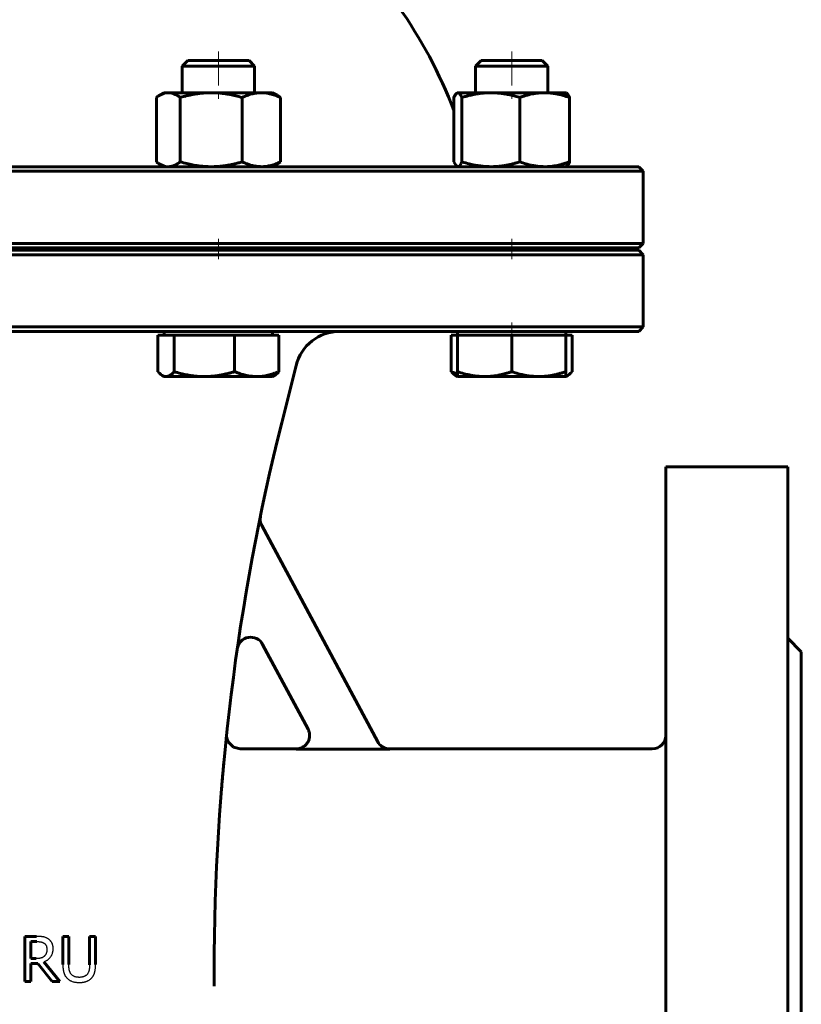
# Model space of a CAD drawing. Header units: millimetres. Extents: x -177 to 177, y -352 to 355.
# Tile 3 of 4: x 2 to 175, y -172 to 47. Entities that reach past the tile are written whole.
import ezdxf

# ---------------------------------------------------------------- set-up
doc = ezdxf.new("R2010")
doc.units = ezdxf.units.MM
for name, pattern in [('K5LT-1', [0]), ('K5LT_AXLED', [12, 7.5, -1.5, 1.5, -1.5]), ('K5LT_BASIC', [0])]:
    doc.linetypes.add(name, pattern=pattern)
doc.layers.add('Системный слой (1)', color=7, linetype='Continuous', true_color=0x6c6c6c)

# ---------------------------------------------------------------- blocks, each defined once
blk = doc.blocks.new('U0')
at = {"layer": 'Системный слой (1)', "color": 143, "linetype": 'K5LT_BASIC', "lineweight": 60, "true_color": 0x33acca}
for p, q in [((0, 14), (-139, 14)), ((139, 14), (0, 14))]:
    blk.add_line(p, q, dxfattribs=at)
blk = doc.blocks.new('U6')
at = {"layer": 'Системный слой (1)', "color": 143, "linetype": 'K5LT_BASIC', "lineweight": 60, "true_color": 0x33acca}
for p, q in [((63.13, -115), (50.73, -115)), ((142, -115), (83.86, -115))]:
    blk.add_line(p, q, dxfattribs=at)
blk = doc.blocks.new('U7')
at = {"layer": 'Системный слой (1)', "color": 143, "linetype": 'K5LT_BASIC', "lineweight": 60, "true_color": 0x33acca}
for p, q in [((0, -4.5), (-139, -4.5)), ((139, -4.5), (0, -4.5))]:
    blk.add_line(p, q, dxfattribs=at)
blk = doc.blocks.new('U10')
at = {"layer": 'Системный слой (1)', "color": 143, "linetype": 'K5LT_BASIC', "lineweight": 60, "true_color": 0x33acca}
for p, q in [((47.74, -111.84), (47.73, -111.9)), ((47.73, -111.9), (47.73, -112.01)), ((47.73, -112.01), (47.74, -112.22)), ((47.74, -111.76), (47.74, -111.76)), ((47.74, -111.76), (47.74, -111.76)), ((47.74, -111.76), (47.74, -111.76)), ((47.74, -111.76), (47.74, -111.76)), ((47.74, -111.76), (47.74, -111.76)), ((47.74, -111.76), (47.74, -111.76)), ((47.74, -111.76), (47.74, -111.77)), ((47.74, -111.77), (47.74, -111.77)), ((47.74, -111.77), (47.74, -111.78)), ((47.74, -111.78), (47.74, -111.78)), ((47.74, -111.78), (47.74, -111.78)), ((47.74, -111.78), (47.74, -111.78)), ((47.74, -111.78), (47.74, -111.78)), ((47.74, -111.78), (47.74, -111.78)), ((47.74, -111.78), (47.74, -111.78)), ((47.74, -111.78), (47.74, -111.79)), ((47.74, -111.79), (47.74, -111.79)), ((47.74, -111.79), (47.74, -111.79)), ((47.74, -111.79), (47.74, -111.79)), ((47.74, -111.79), (47.74, -111.79)), ((47.74, -111.79), (47.74, -111.79)), ((47.74, -111.79), (47.74, -111.79)), ((47.74, -111.79), (47.74, -111.8)), ((47.74, -111.8), (47.74, -111.8)), ((47.74, -111.8), (47.74, -111.8)), ((47.74, -111.8), (47.74, -111.81)), ((47.74, -111.81), (47.74, -111.82)), ((47.74, -111.82), (47.74, -111.84)), ((47.74, -112.22), (47.81, -112.65)), ((47.81, -112.65), (48.11, -113.45)), ((48.11, -113.45), (49.26, -114.62)), ((49.26, -114.62), (50.73, -115))]:
    blk.add_line(p, q, dxfattribs=at)
blk = doc.blocks.new('U14')
at = {"layer": 'Системный слой (1)', "color": 143, "linetype": 'K5LT_BASIC', "lineweight": 60, "true_color": 0x33acca}
for p, q in [((-139, -22.5), (0, -22.5)), ((0, -22.5), (139, -22.5))]:
    blk.add_line(p, q, dxfattribs=at)
blk = doc.blocks.new('U17')
at = {"layer": 'Системный слой (1)', "color": 143, "linetype": 'K5LT_BASIC', "lineweight": 60, "true_color": 0x33acca}
for p, q in [((-139, -4), (0, -4)), ((0, -4), (139, -4))]:
    blk.add_line(p, q, dxfattribs=at)
blk = doc.blocks.new('U21')
at = {"layer": 'Системный слой (1)', "color": 143, "linetype": 'K5LT_BASIC', "lineweight": 60, "true_color": 0x33acca}
for start, end in [(106.6014, 113.2947), (66.7053, 73.3986), (130.4969, 159.0486), (20.9328, 49.5031)]:
    blk.add_arc((0, -11.05), 105, start, end, dxfattribs=at)
blk = doc.blocks.new('U23')
at = {"layer": 'Системный слой (1)', "color": 143, "linetype": 'K5LT_BASIC', "lineweight": 60, "true_color": 0x33acca}
for p, q in [((122.87, -32.44), (123.01, -32.39)), ((123.01, -32.39), (123.15, -32.33)), ((123.15, -32.33), (123.29, -32.26)), ((123.29, -32.26), (123.6, -32.05)), ((123.6, -32.05), (123.92, -31.77)), ((123.92, -31.77), (124.25, -31.43))]:
    blk.add_line(p, q, dxfattribs=at)
blk = doc.blocks.new('U25')
at = {"layer": 'Системный слой (1)', "color": 143, "linetype": 'K5LT_BASIC', "lineweight": 60, "true_color": 0x33acca}
for p, q in [((98.97, 14), (99.09, 14.02)), ((99.09, 14.02), (99.38, 14.24)), ((99.38, 14.24), (99.68, 14.7)), ((99.68, 14.7), (99.86, 15.07))]:
    blk.add_line(p, q, dxfattribs=at)
blk = doc.blocks.new('U26')
at = {"layer": 'Системный слой (1)', "color": 143, "linetype": 'K5LT_BASIC', "lineweight": 60, "true_color": 0x33acca}
for p, q in [((32.19, 15.07), (32.44, 14.88)), ((32.44, 14.88), (32.69, 14.72)), ((32.69, 14.72), (32.94, 14.57)), ((32.94, 14.57), (33.59, 14.25)), ((33.59, 14.25), (34.21, 14.06)), ((34.21, 14.06), (34.83, 14))]:
    blk.add_line(p, q, dxfattribs=at)
blk = doc.blocks.new('U27')
at = {"layer": 'Системный слой (1)', "color": 143, "linetype": 'K5LT_BASIC', "lineweight": 60, "true_color": 0x33acca}
for p, q in [((175, -93.5), (175, -202.5)), ((175, -202.5), (175, -311.5))]:
    blk.add_line(p, q, dxfattribs=at)
blk = doc.blocks.new('U28')
at = {"layer": 'Системный слой (1)', "color": 143, "linetype": 'K5LT_BASIC', "lineweight": 60, "true_color": 0x33acca}
for p, q in [((32.54, -31.43), (32.87, -31.77)), ((32.87, -31.77), (33.19, -32.05)), ((33.19, -32.05), (33.5, -32.26)), ((33.5, -32.26), (33.78, -32.39)), ((33.78, -32.39), (34.05, -32.47)), ((34.05, -32.47), (34.33, -32.5))]:
    blk.add_line(p, q, dxfattribs=at)
blk = doc.blocks.new('U29')
at = {"layer": 'Системный слой (1)', "color": 143, "linetype": 'K5LT_BASIC', "lineweight": 60, "true_color": 0x33acca}
for p, q in [((110.87, 37.5), (104.09, 37.5)), ((117.64, 37.5), (110.87, 37.5))]:
    blk.add_line(p, q, dxfattribs=at)
blk = doc.blocks.new('U32')
at = {"layer": 'Системный слой (1)', "color": 143, "linetype": 'K5LT_BASIC', "lineweight": 60, "true_color": 0x33acca}
for p, q in [((98.31, 29.81), (98.07, 29.33)), ((98.54, 30.15), (98.31, 29.81)), ((98.76, 30.34), (98.54, 30.15)), ((98.83, 30.37), (98.76, 30.34)), ((98.9, 30.39), (98.83, 30.37)), ((98.97, 30.4), (98.9, 30.39))]:
    blk.add_line(p, q, dxfattribs=at)
blk = doc.blocks.new('U34')
at = {"layer": 'Системный слой (1)', "color": 143, "linetype": 'K5LT_BASIC', "lineweight": 60, "true_color": 0x33acca}
blk.add_line((172, -52.5), (172, -202.5), dxfattribs=at)
blk = doc.blocks.new('U36')
at = {"layer": 'Системный слой (1)', "color": 143, "linetype": 'K5LT_BASIC', "lineweight": 60, "true_color": 0x33acca}
blk.add_line((145, -52.5), (145, -202.5), dxfattribs=at)
blk = doc.blocks.new('U38')
at = {"layer": 'Системный слой (1)', "color": 143, "linetype": 'K5LT_BASIC', "lineweight": 60, "true_color": 0x33acca}
for p, q in [((122.97, 14.06), (123.19, 14.26)), ((122.97, 14.06), (122.97, 14.06)), ((123.19, 14.26), (123.43, 14.59)), ((123.43, 14.59), (123.67, 15.07))]:
    blk.add_line(p, q, dxfattribs=at)
blk = doc.blocks.new('U39')
at = {"layer": 'Системный слой (1)', "color": 143, "linetype": 'K5LT_BASIC', "lineweight": 60, "true_color": 0x33acca}
for p, q in [((97.48, -31.43), (97.96, -31.61)), ((97.96, -31.61), (98.42, -31.78)), ((98.42, -31.78), (98.87, -31.93))]:
    blk.add_line(p, q, dxfattribs=at)
blk = doc.blocks.new('U40')
at = {"layer": 'Системный слой (1)', "color": 143, "linetype": 'K5LT_BASIC', "lineweight": 60, "true_color": 0x33acca}
for p, q in [((98.07, 15.07), (98.25, 14.69)), ((98.25, 14.69), (98.49, 14.32)), ((98.49, 14.32), (98.71, 14.09)), ((98.71, 14.09), (98.76, 14.06)), ((98.76, 14.06), (98.83, 14.03)), ((98.83, 14.03), (98.9, 14.01)), ((98.9, 14.01), (98.97, 14))]:
    blk.add_line(p, q, dxfattribs=at)
blk = doc.blocks.new('U41')
at = {"layer": 'Системный слой (1)', "color": 143, "linetype": 'K5LT_BASIC', "lineweight": 60, "true_color": 0x33acca}
for p, q in [((123.03, 30.3), (122.97, 30.34)), ((122.97, 30.34), (122.97, 30.34)), ((123.25, 30.07), (123.03, 30.3)), ((123.49, 29.71), (123.25, 30.07)), ((123.67, 29.33), (123.49, 29.71))]:
    blk.add_line(p, q, dxfattribs=at)
blk = doc.blocks.new('U42')
at = {"layer": 'Системный слой (1)', "color": 143, "linetype": 'K5LT_BASIC', "lineweight": 60, "true_color": 0x33acca}
for p, q in [((32.44, 29.52), (32.19, 29.33)), ((32.69, 29.68), (32.44, 29.52)), ((32.94, 29.83), (32.69, 29.68)), ((33.58, 30.15), (32.94, 29.83)), ((34.21, 30.34), (33.58, 30.15)), ((34.83, 30.4), (34.21, 30.34))]:
    blk.add_line(p, q, dxfattribs=at)
blk = doc.blocks.new('U44')
at = {"layer": 'Системный слой (1)', "color": 143, "linetype": 'K5LT_BASIC', "lineweight": 60, "true_color": 0x33acca}
for p, q in [((41.13, 37.5), (39.15, 37.5)), ((52.7, 37.5), (41.13, 37.5))]:
    blk.add_line(p, q, dxfattribs=at)

msp = doc.modelspace()

# ---------------------------------------------------------------- linework, layer by layer
at = {"layer": 'Системный слой (1)', "color": 30, "linetype": 'K5LT_AXLED', "lineweight": 18, "true_color": 0xff8000}
for p, q in [((45.92, 39.5), (45.92, 28.4)), ((110.87, 39.5), (110.87, 28.4)), ((45.92, -2), (45.92, -6.5)), ((110.87, -2), (110.87, -6.5)), ((110.87, -20.5), (110.87, -25.3))]:
    msp.add_line(p, q, dxfattribs=at)
at = {"layer": 'Системный слой (1)', "color": 143, "linetype": 'K5LT_BASIC', "lineweight": 60, "true_color": 0x33acca}
for p, q in [((39.15, 37.5), (37.92, 36.27)), ((52.7, 37.5), (53.92, 36.27)), ((104.09, 37.5), (102.87, 36.27)), ((117.64, 37.5), (118.87, 36.27)), ((37.92, 36.27), (40.27, 36.27)), ((37.92, 30.4), (37.92, 36.27)), ((40.27, 36.27), (53.92, 36.27)), ((53.92, 30.4), (53.92, 36.27)), ((102.87, 30.4), (102.87, 36.27)), ((102.87, 36.27), (110.87, 36.27)), ((110.87, 36.27), (118.87, 36.27)), ((118.87, 30.4), (118.87, 36.27)), ((32.19, 29.33), (32.19, 15.07)), ((33.92, 30.4), (32.94, 29.83)), ((33.92, 30.4), (34.83, 30.4)), ((34.83, 30.4), (44.34, 30.4)), ((37.47, 29.33), (37.47, 15.07)), ((44.34, 30.4), (55.43, 30.4)), ((51.21, 29.33), (51.21, 15.07)), ((55.43, 30.4), (57.92, 30.4)), ((57.92, 30.4), (58.9, 29.83)), ((59.66, 29.33), (59.66, 15.07)), ((98.06, 29.33), (98.06, 26.5)), ((98.07, 29.33), (98.06, 29.33)), ((98.07, 29.33), (98.07, 15.07)), ((98.87, 30.4), (98.76, 30.34)), ((98.76, 30.34), (98.76, 30.34)), ((98.87, 30.4), (98.97, 30.4)), ((98.97, 30.4), (106.26, 30.4)), ((99.86, 29.33), (99.86, 15.07)), ((106.26, 30.4), (118.16, 30.4)), ((112.66, 29.33), (112.66, 15.07)), ((118.16, 30.4), (122.87, 30.4)), ((122.87, 30.4), (122.97, 30.34)), ((122.97, 30.34), (122.97, 30.34)), ((123.66, 29.33), (123.66, 15.07)), ((123.67, 29.33), (123.67, 15.07)), ((33.92, 14), (32.94, 14.57)), ((57.92, 14), (58.9, 14.57)), ((98.87, 14), (98.76, 14.06)), ((122.87, 14), (122.97, 14.06)), ((122.97, 14.06), (122.97, 14.06)), ((139, 14), (140, 13)), ((0, 13), (140, 13)), ((140, -3), (140, 13)), ((140, -3), (0, -3)), ((37.92, -4.5), (37.92, -4)), ((53.92, -4.5), (53.92, -4)), ((100, -4.5), (100, -4)), ((102.87, -4.5), (102.87, -4)), ((118.87, -4.5), (118.87, -4)), ((139, -4), (140, -3)), ((0, -5.5), (140, -5.5)), ((139, -4.5), (140, -5.5)), ((140, -21.5), (140, -5.5)), ((140, -21.5), (0, -21.5)), ((139, -22.5), (140, -21.5)), ((32.54, -23.3), (34.33, -23.3)), ((32.54, -23.3), (32.54, -31.43)), ((33.92, -23.3), (33.92, -22.5)), ((34.33, -23.3), (36.12, -23.3)), ((36.12, -23.3), (42.82, -23.3)), ((36.12, -23.3), (36.12, -31.43)), ((42.82, -23.3), (49.51, -23.3)), ((49.51, -23.3), (54.41, -23.3)), ((49.51, -23.3), (49.51, -31.43)), ((54.41, -23.3), (59.31, -23.3)), ((57.92, -23.3), (57.92, -22.5)), ((59.31, -23.3), (59.31, -31.43)), ((97.48, -23.3), (97.48, -31.43)), ((97.48, -23.3), (98.87, -23.3)), ((98.87, -23.3), (98.87, -22.5)), ((98.87, -23.3), (98.87, -31.43)), ((98.87, -23.3), (104.87, -23.3)), ((104.87, -23.3), (110.87, -23.3)), ((110.87, -23.3), (116.87, -23.3)), ((110.87, -23.3), (110.87, -31.43)), ((116.87, -23.3), (122.87, -23.3)), ((122.87, -23.3), (122.87, -22.5)), ((122.87, -23.3), (122.87, -31.43)), ((122.87, -23.3), (124.25, -23.3)), ((124.25, -23.3), (124.25, -31.43)), ((59.93, -42.79), (63.11, -30.07)), ((33.92, -32.5), (33.5, -32.26)), ((34.33, -32.5), (33.92, -32.5)), ((42.82, -32.5), (34.33, -32.5)), ((54.41, -32.5), (42.82, -32.5)), ((57.92, -32.5), (54.41, -32.5)), ((57.92, -32.5), (58.35, -32.26)), ((98.87, -32.5), (98.44, -32.26)), ((98.87, -32.5), (98.87, -31.43)), ((104.87, -32.5), (98.87, -32.5)), ((116.87, -32.5), (104.87, -32.5)), ((122.87, -32.5), (116.87, -32.5)), ((122.87, -31.43), (122.87, -32.5)), ((122.87, -32.5), (123.29, -32.26)), ((172, -52.5), (145, -52.5)), ((81.24, -113.45), (55.51, -65.53)), ((175, -93.5), (172, -90.5)), ((55.71, -91.84), (65.79, -110.62)), ((47.62, -112.98), (47.7, -112.18)), ((47.72, -112), (47.72, -112)), ((83.88, -115.04), (63.15, -115.04)), ((5.64, -156.54), (3.07, -156.54)), ((3.07, -156.54), (3.07, -166.54)), ((12.81, -156.54), (11.48, -156.54)), ((11.48, -156.54), (11.48, -162.78)), ((12.81, -162.78), (12.81, -156.54)), ((17.39, -156.54), (17.39, -162.81)), ((18.72, -156.54), (17.39, -156.54)), ((18.72, -162.78), (18.72, -156.54)), ((4.4, -161.45), (4.4, -157.69)), ((4.4, -157.69), (5.72, -157.69)), ((5.56, -161.45), (4.4, -161.45)), ((4.4, -162.56), (5.92, -162.56)), ((4.4, -166.54), (4.4, -162.56)), ((5.92, -162.56), (9.08, -166.54)), ((10.81, -166.54), (7.25, -162.19)), ((45, -167.6), (45, -164.05)), ((3.07, -166.54), (4.4, -166.54)), ((9.08, -166.54), (10.81, -166.54))]:
    msp.add_line(p, q, dxfattribs=at)
for centre, radius, start, end in [((72.81, -32.5), 10, 90, 165.9638), ((545, -164.05), 500, 165.9638, 180), ((58.15, -64.11), 3, 168.3994, 208.2307), ((53.07, -93.26), 3, 28.2307, 171.811), ((545, -164.05), 500, 174.0247, 174.0864), ((142, -112), 3, 270, 0)]:
    msp.add_arc(centre, radius, start, end, dxfattribs=at)
for points, knots in [([(37.47, 29.33), (37.25, 29.5), (36.86, 29.76), (36.39, 30.02), (35.97, 30.19), (35.6, 30.31), (35.2, 30.38), (34.96, 30.4), (34.83, 30.4)], [0, 0, 0, 0, 2.099298, 3.666194, 4.814162, 6.366241, 7.667869, 9, 9, 9, 9]), ([(44.34, 30.4), (44.04, 30.4), (43.46, 30.39), (42.58, 30.33), (41.73, 30.24), (40.9, 30.12), (40.08, 29.97), (39.24, 29.79), (38.37, 29.58), (37.78, 29.42), (37.47, 29.33)], [0, 0, 0, 0, 1.556195, 3.019436, 4.403842, 5.727684, 7.028118, 8.32451, 9.643455, 11, 11, 11, 11]), ([(51.21, 29.33), (50.71, 29.47), (49.78, 29.72), (48.68, 29.96), (47.81, 30.11), (46.99, 30.24), (46.07, 30.34), (45.15, 30.39), (44.59, 30.4), (44.34, 30.4)], [0, 0, 0, 0, 1.974251, 3.768081, 4.700854, 5.797945, 7.430361, 8.887345, 10, 10, 10, 10]), ([(55.43, 30.4), (55.25, 30.4), (54.89, 30.39), (54.35, 30.33), (53.83, 30.24), (53.32, 30.12), (52.81, 29.97), (52.29, 29.79), (51.76, 29.58), (51.4, 29.42), (51.21, 29.33)], [0, 0, 0, 0, 1.556195, 3.019436, 4.403842, 5.727684, 7.028118, 8.32451, 9.643455, 11, 11, 11, 11]), ([(59.66, 29.33), (59.29, 29.5), (58.68, 29.76), (57.92, 30.02), (57.26, 30.19), (56.66, 30.31), (56.03, 30.38), (55.63, 30.4), (55.43, 30.4)], [0, 0, 0, 0, 2.099298, 3.666194, 4.814162, 6.366241, 7.667869, 9, 9, 9, 9]), ([(98.06, 29.33), (98.12, 29.47), (98.24, 29.71), (98.4, 29.98), (98.55, 30.17), (98.67, 30.28), (98.74, 30.33), (98.76, 30.34)], [0, 0, 0, 0, 1.98732, 3.838925, 5.482306, 7.202848, 8, 8, 8, 8]), ([(99.86, 29.33), (99.79, 29.5), (99.66, 29.76), (99.49, 30.02), (99.35, 30.19), (99.23, 30.31), (99.09, 30.38), (99.01, 30.4), (98.97, 30.4)], [0, 0, 0, 0, 2.099298, 3.666194, 4.814162, 6.366241, 7.667869, 9, 9, 9, 9]), ([(106.26, 30.4), (105.98, 30.4), (105.43, 30.39), (104.62, 30.33), (103.83, 30.24), (103.06, 30.12), (102.29, 29.97), (101.51, 29.79), (100.7, 29.58), (100.15, 29.42), (99.86, 29.33)], [0, 0, 0, 0, 1.556195, 3.019436, 4.403842, 5.727684, 7.028118, 8.32451, 9.643455, 11, 11, 11, 11]), ([(112.66, 29.33), (112.11, 29.5), (111.18, 29.76), (110.02, 30.02), (109.03, 30.19), (108.11, 30.31), (107.16, 30.38), (106.56, 30.4), (106.26, 30.4)], [0, 0, 0, 0, 2.099298, 3.666194, 4.814162, 6.366241, 7.667869, 9, 9, 9, 9]), ([(118.16, 30.4), (117.92, 30.4), (117.45, 30.39), (116.75, 30.33), (116.07, 30.24), (115.4, 30.12), (114.74, 29.97), (114.07, 29.79), (113.38, 29.58), (112.9, 29.42), (112.66, 29.33)], [0, 0, 0, 0, 1.556195, 3.019436, 4.403842, 5.727684, 7.028118, 8.32451, 9.643455, 11, 11, 11, 11]), ([(123.66, 29.33), (123.19, 29.5), (122.39, 29.76), (121.4, 30.02), (120.54, 30.19), (119.75, 30.31), (118.94, 30.38), (118.42, 30.4), (118.16, 30.4)], [0, 0, 0, 0, 2.099298, 3.666194, 4.814162, 6.366241, 7.667869, 9, 9, 9, 9]), ([(122.97, 30.34), (123.02, 30.31), (123.11, 30.24), (123.25, 30.08), (123.39, 29.86), (123.53, 29.61), (123.63, 29.41), (123.66, 29.33)], [0, 0, 0, 0, 1.796561, 3.379885, 4.969186, 6.886949, 8, 8, 8, 8]), ([(34.83, 14), (34.95, 14), (35.17, 14.01), (35.51, 14.07), (35.83, 14.16), (36.15, 14.28), (36.47, 14.43), (36.8, 14.61), (37.13, 14.82), (37.36, 14.98), (37.47, 15.07)], [0, 0, 0, 0, 1.556195, 3.019436, 4.403842, 5.727684, 7.028118, 8.32451, 9.643455, 11, 11, 11, 11]), ([(37.47, 15.07), (37.98, 14.93), (38.9, 14.68), (40, 14.44), (40.87, 14.29), (41.69, 14.16), (42.61, 14.06), (43.53, 14.01), (44.1, 14), (44.34, 14)], [0, 0, 0, 0, 1.974251, 3.768081, 4.700854, 5.797945, 7.430361, 8.887345, 10, 10, 10, 10]), ([(44.34, 14), (44.64, 14), (45.23, 14.01), (46.11, 14.07), (46.95, 14.16), (47.78, 14.28), (48.61, 14.43), (49.45, 14.61), (50.31, 14.82), (50.91, 14.98), (51.21, 15.07)], [0, 0, 0, 0, 1.556195, 3.019436, 4.403842, 5.727684, 7.028118, 8.32451, 9.643455, 11, 11, 11, 11]), ([(51.21, 15.07), (51.58, 14.9), (52.19, 14.64), (52.95, 14.38), (53.61, 14.21), (54.21, 14.09), (54.84, 14.02), (55.23, 14), (55.43, 14)], [0, 0, 0, 0, 2.099298, 3.666194, 4.814162, 6.366241, 7.667869, 9, 9, 9, 9]), ([(55.43, 14), (55.62, 14), (55.98, 14.01), (56.52, 14.07), (57.04, 14.16), (57.55, 14.28), (58.06, 14.43), (58.57, 14.61), (59.11, 14.82), (59.47, 14.98), (59.66, 15.07)], [0, 0, 0, 0, 1.556195, 3.019436, 4.403842, 5.727684, 7.028118, 8.32451, 9.643455, 11, 11, 11, 11]), ([(99.86, 15.07), (100.42, 14.9), (101.34, 14.64), (102.5, 14.38), (103.49, 14.21), (104.41, 14.09), (105.36, 14.02), (105.96, 14), (106.26, 14)], [0, 0, 0, 0, 2.099298, 3.666194, 4.814162, 6.366241, 7.667869, 9, 9, 9, 9]), ([(106.26, 14), (106.54, 14), (107.09, 14.01), (107.9, 14.07), (108.69, 14.16), (109.46, 14.28), (110.23, 14.43), (111.02, 14.61), (111.82, 14.82), (112.38, 14.98), (112.66, 15.07)], [0, 0, 0, 0, 1.556195, 3.019436, 4.403842, 5.727684, 7.028118, 8.32451, 9.643455, 11, 11, 11, 11]), ([(112.66, 15.07), (113.13, 14.9), (113.93, 14.64), (114.92, 14.38), (115.78, 14.21), (116.57, 14.09), (117.38, 14.02), (117.9, 14), (118.16, 14)], [0, 0, 0, 0, 2.099298, 3.666194, 4.814162, 6.366241, 7.667869, 9, 9, 9, 9]), ([(118.16, 14), (118.4, 14), (118.87, 14.01), (119.57, 14.07), (120.25, 14.16), (120.91, 14.28), (121.58, 14.43), (122.25, 14.61), (122.94, 14.82), (123.42, 14.98), (123.66, 15.07)], [0, 0, 0, 0, 1.556195, 3.019436, 4.403842, 5.727684, 7.028118, 8.32451, 9.643455, 11, 11, 11, 11]), ([(123.66, 15.07), (123.6, 14.93), (123.48, 14.69), (123.32, 14.42), (123.17, 14.23), (123.06, 14.12), (122.99, 14.07), (122.97, 14.06)], [0, 0, 0, 0, 1.977196, 3.822854, 5.466992, 7.196295, 8, 8, 8, 8]), ([(34.33, -32.5), (34.44, -32.5), (34.62, -32.48), (34.91, -32.39), (35.18, -32.25), (35.51, -32.03), (35.82, -31.76), (36.04, -31.52), (36.12, -31.43)], [0, 0, 0, 0, 1.640789, 2.929688, 4.471024, 5.8916, 7.875494, 9, 9, 9, 9]), ([(36.12, -31.43), (36.61, -31.57), (37.52, -31.82), (38.59, -32.06), (39.43, -32.21), (40.23, -32.34), (41.13, -32.44), (42.03, -32.49), (42.58, -32.5), (42.82, -32.5)], [0, 0, 0, 0, 1.974251, 3.768081, 4.700854, 5.797945, 7.430361, 8.887345, 10, 10, 10, 10]), ([(42.82, -32.5), (43.11, -32.5), (43.68, -32.49), (44.53, -32.43), (45.36, -32.34), (46.17, -32.22), (46.97, -32.07), (47.79, -31.89), (48.63, -31.68), (49.21, -31.52), (49.51, -31.43)], [0, 0, 0, 0, 1.556195, 3.019436, 4.403842, 5.727684, 7.028118, 8.32451, 9.643455, 11, 11, 11, 11]), ([(49.51, -31.43), (49.93, -31.6), (50.64, -31.86), (51.53, -32.12), (52.29, -32.29), (52.99, -32.41), (53.72, -32.48), (54.17, -32.5), (54.41, -32.5)], [0, 0, 0, 0, 2.099298, 3.666194, 4.814162, 6.366241, 7.667869, 9, 9, 9, 9]), ([(54.41, -32.5), (54.62, -32.5), (55.04, -32.49), (55.66, -32.43), (56.27, -32.34), (56.86, -32.22), (57.45, -32.07), (58.05, -31.89), (58.67, -31.68), (59.09, -31.52), (59.31, -31.43)], [0, 0, 0, 0, 1.556195, 3.019436, 4.403842, 5.727684, 7.028118, 8.32451, 9.643455, 11, 11, 11, 11]), ([(59.31, -31.43), (59.19, -31.56), (58.97, -31.79), (58.65, -32.06), (58.45, -32.2), (58.35, -32.26)], [0, 0, 0, 0, 2.094107, 3.959856, 6, 6, 6, 6]), ([(98.44, -32.26), (98.34, -32.19), (98.13, -32.06), (97.81, -31.78), (97.6, -31.56), (97.48, -31.43)], [0, 0, 0, 0, 2.12042, 3.984235, 6, 6, 6, 6]), ([(98.87, -31.43), (99.38, -31.6), (100.25, -31.86), (101.34, -32.12), (102.27, -32.29), (103.13, -32.41), (104.02, -32.48), (104.58, -32.5), (104.87, -32.5)], [0, 0, 0, 0, 2.099298, 3.666194, 4.814162, 6.366241, 7.667869, 9, 9, 9, 9]), ([(104.87, -32.5), (105.13, -32.5), (105.64, -32.49), (106.41, -32.43), (107.15, -32.34), (107.87, -32.22), (108.59, -32.07), (109.32, -31.89), (110.08, -31.68), (110.6, -31.52), (110.87, -31.43)], [0, 0, 0, 0, 1.556195, 3.019436, 4.403842, 5.727684, 7.028118, 8.32451, 9.643455, 11, 11, 11, 11]), ([(110.87, -31.43), (111.38, -31.6), (112.25, -31.86), (113.34, -32.12), (114.27, -32.29), (115.13, -32.41), (116.02, -32.48), (116.58, -32.5), (116.87, -32.5)], [0, 0, 0, 0, 2.099298, 3.666194, 4.814162, 6.366241, 7.667869, 9, 9, 9, 9]), ([(116.87, -32.5), (117.13, -32.5), (117.64, -32.49), (118.41, -32.43), (119.15, -32.34), (119.87, -32.22), (120.59, -32.07), (121.32, -31.89), (122.08, -31.68), (122.6, -31.52), (122.87, -31.43)], [0, 0, 0, 0, 1.556195, 3.019436, 4.403842, 5.727684, 7.028118, 8.32451, 9.643455, 11, 11, 11, 11]), ([(65.77, -110.58), (65.78, -110.61), (65.8, -110.63), (65.82, -110.67), (65.83, -110.69), (65.85, -110.75), (65.87, -110.79), (65.92, -110.91), (65.95, -110.99), (66.02, -111.19), (66.05, -111.32), (66.1, -111.59), (66.11, -111.73), (66.12, -112), (66.12, -112.14), (66.1, -112.42), (66.08, -112.55), (66.01, -112.82), (65.97, -112.95), (65.88, -113.19), (65.83, -113.3), (65.71, -113.52), (65.65, -113.63), (65.49, -113.85), (65.41, -113.95), (65.23, -114.14), (65.13, -114.24), (64.92, -114.4), (64.82, -114.48), (64.6, -114.62), (64.48, -114.68), (64.24, -114.79), (64.12, -114.83), (63.87, -114.91), (63.74, -114.94), (63.45, -114.99), (63.29, -115), (63.13, -115)], [0, 0, 0, 0, 0.202521, 0.202521, 0.337535, 0.337535, 0.67507, 0.67507, 1.282634, 1.282634, 2.25325, 2.25325, 3.252061, 3.252061, 4.263358, 4.263358, 5.267184, 5.267184, 6.244719, 6.244719, 7.137722, 7.137722, 8.077885, 8.077885, 9.043861, 9.043861, 10.017967, 10.017967, 10.972988, 10.972988, 11.912732, 11.912732, 12.87275, 12.87275, 13.838201, 13.838201, 15, 15, 15, 15]), ([(83.86, -115), (83.25, -115), (82.17, -114.66), (81.44, -113.83), (81.22, -113.42)], [0, 0, 0, 0, 0.571428, 1, 1, 1, 1]), ([(46.62, -123.79), (46.66, -123.3), (46.7, -122.81), (46.78, -121.88), (46.82, -121.42), (46.9, -120.54), (46.93, -120.12), (46.97, -119.7), (46.97, -119.7), (46.98, -119.58), (46.99, -119.46), (47.03, -119.07), (47.05, -118.79), (47.08, -118.5), (47.08, -118.48), (47.09, -118.38), (47.1, -118.31), (47.11, -118.21), (47.11, -118.18), (47.11, -118.15), (47.11, -118.14), (47.11, -118.13), (47.11, -118.12), (47.11, -118.12), (47.11, -118.12), (47.11, -118.11), (47.11, -118.11), (47.11, -118.11), (47.11, -118.11), (47.12, -118.11), (47.12, -118.11), (47.12, -118.1), (47.12, -118.1), (47.12, -118.09), (47.12, -118.08), (47.12, -118.07), (47.12, -118.06), (47.12, -118.03), (47.12, -118), (47.13, -117.94), (47.13, -117.9), (47.15, -117.77), (47.15, -117.69), (47.17, -117.55), (47.18, -117.42), (47.18, -117.36)], [0, 0, 0, 0, 5.154527, 5.154527, 10.309055, 10.309055, 15.463582, 15.463582, 15.52111, 15.52111, 17.02085, 17.02085, 20.61811, 20.61811, 20.910832, 20.910832, 21.925489, 21.925489, 22.295422, 22.295422, 22.430296, 22.430296, 22.47947, 22.47947, 22.497398, 22.497398, 22.515326, 22.515326, 22.52688, 22.52688, 22.5468, 22.5468, 22.585047, 22.585047, 22.660744, 22.660744, 22.81174, 22.81174, 23.112934, 23.112934, 23.713729, 23.713729, 24.912132, 24.912132, 25.772637, 25.772637, 25.772637, 25.772637]), ([(47.09, -118.33), (47.08, -118.45), (47.06, -118.66), (47.04, -118.9), (47.03, -119.03), (47, -119.33), (46.99, -119.5), (46.96, -119.87), (46.94, -120.05), (46.92, -120.26), (46.92, -120.28), (46.89, -120.58), (46.87, -120.85), (46.84, -121.14)], [0, 0, 0, 0, 1.914764, 1.914764, 3.829529, 3.829529, 6.510202, 6.510202, 9.190875, 9.190875, 9.462363, 9.462363, 13.403365, 13.403365, 13.403365, 13.403365])]:
    msp.add_open_spline(points, degree=3, knots=knots, dxfattribs=at)
for points in [[(58.9, 29.83), (59.15, 29.69), (59.4, 29.53), (59.66, 29.33)], [(59.66, 15.07), (59.4, 14.87), (59.15, 14.71), (58.9, 14.57)]]:
    msp.add_open_spline(points, degree=3, dxfattribs=at)
at = {"layer": 'Системный слой (1)', "color": 7, "linetype": 'K5LT-1'}
for points, knots in [([(63.15, -115.04), (63.27, -115.04), (63.51, -115.02), (63.77, -114.97), (63.96, -114.92), (64.09, -114.88), (64.22, -114.84), (64.31, -114.8), (64.38, -114.77), (64.46, -114.73), (64.64, -114.64), (64.77, -114.56), (64.89, -114.48), (64.92, -114.45), (64.97, -114.41), (65.06, -114.35), (65.22, -114.21), (65.43, -113.99), (65.64, -113.71), (65.8, -113.45), (65.9, -113.23), (65.95, -113.11), (65.98, -113.02), (65.99, -112.98), (66.01, -112.92), (66.04, -112.82), (66.09, -112.63), (66.12, -112.45), (66.13, -112.3), (66.13, -112.26), (66.14, -112.18), (66.14, -112.07), (66.14, -111.86), (66.11, -111.57), (66.04, -111.23), (65.93, -110.91), (65.84, -110.71), (65.79, -110.62)], [0, 0, 0, 0, 0.0367803, 0.0735607, 0.0773478, 0.0964194, 0.1154911, 0.1190072, 0.1251836, 0.1375363, 0.1479918, 0.1831527, 0.1868978, 0.190611, 0.1957793, 0.2061159, 0.2225742, 0.2597058, 0.2956158, 0.3306406, 0.349323, 0.3680054, 0.3716415, 0.3752583, 0.3807031, 0.3915927, 0.4059811, 0.4421487, 0.4459161, 0.4497897, 0.4559242, 0.4681933, 0.4823906, 0.5191702, 0.5559498, 0.5883689, 0.620788, 0.620788, 0.620788, 0.620788]), ([(81.24, -113.45), (81.3, -113.56), (81.43, -113.77), (81.66, -114.07), (81.87, -114.26), (82.01, -114.38), (82.11, -114.46), (82.28, -114.58), (82.48, -114.69), (82.68, -114.78), (82.8, -114.83), (82.98, -114.9), (83.12, -114.94), (83.36, -114.99), (83.57, -115.02), (83.78, -115.04), (83.88, -115.04)], [0, 0, 0, 0, 0.0372807, 0.0745613, 0.1125524, 0.1220061, 0.1314599, 0.1503674, 0.1838826, 0.2005924, 0.2173022, 0.2212064, 0.2585302, 0.262343, 0.2934118, 0.3244807, 0.3244807, 0.3244807, 0.3244807]), ([(8.19, -157.07), (8.13, -157.03), (8.02, -156.96), (7.89, -156.9), (7.71, -156.81), (7.54, -156.74), (7.31, -156.68), (7.2, -156.65), (7.13, -156.64), (7.1, -156.64), (7.04, -156.63), (6.95, -156.62), (6.81, -156.6), (6.55, -156.57), (6.17, -156.55), (5.83, -156.54), (5.64, -156.54)], [-0.2641886, -0.2641886, -0.2641886, -0.2641886, -0.2430545, -0.2219205, -0.217669, -0.17794, -0.1586133, -0.1392866, -0.1378732, -0.1350465, -0.1293929, -0.1180859, -0.1053984, -0.0826652, -0.0424828, 0, 0, 0, 0]), ([(9.32, -159.26), (9.32, -159.22), (9.32, -159.16), (9.32, -159.06), (9.31, -158.96), (9.3, -158.84), (9.28, -158.7), (9.25, -158.54), (9.21, -158.39), (9.17, -158.26), (9.12, -158.13), (9.07, -158.03), (9.03, -157.95), (8.99, -157.88), (8.93, -157.79), (8.86, -157.69), (8.8, -157.62), (8.71, -157.51), (8.57, -157.36), (8.37, -157.19), (8.24, -157.1), (8.19, -157.07)], [-0.3171963, -0.3171963, -0.3171963, -0.3171963, -0.3069313, -0.2966664, -0.2864014, -0.2761364, -0.2571583, -0.2381801, -0.2204123, -0.2026444, -0.1857701, -0.1688957, -0.1607565, -0.1526174, -0.1363391, -0.1200608, -0.1037825, -0.0995611, -0.0627831, -0.0217332, 0, 0, 0, 0]), ([(5.72, -157.69), (5.75, -157.69), (5.82, -157.69), (5.92, -157.69), (6.01, -157.7), (6.1, -157.7), (6.18, -157.71), (6.26, -157.71), (6.34, -157.72), (6.41, -157.73), (6.47, -157.74), (6.55, -157.75), (6.64, -157.77), (6.74, -157.79), (6.84, -157.82), (6.93, -157.85), (7, -157.87), (7.11, -157.92), (7.2, -157.97), (7.28, -158.02), (7.31, -158.03)], [-0.1727059, -0.1727059, -0.1727059, -0.1727059, -0.1646418, -0.1565777, -0.1485136, -0.1404496, -0.1333003, -0.126151, -0.1190017, -0.1118525, -0.1054883, -0.0991242, -0.0863958, -0.0750066, -0.0636174, -0.0522281, -0.0408389, -0.0367133, -0.0098092, 0, 0, 0, 0]), ([(7.25, -162.19), (7.29, -162.18), (7.36, -162.15), (7.47, -162.1), (7.58, -162.05), (7.72, -161.98), (7.88, -161.89), (8.11, -161.74), (8.33, -161.57), (8.52, -161.38), (8.69, -161.19), (8.84, -160.99), (8.96, -160.79), (9.06, -160.59), (9.17, -160.33), (9.23, -160.09), (9.27, -159.89), (9.3, -159.75), (9.31, -159.57), (9.32, -159.43), (9.32, -159.33), (9.32, -159.28), (9.32, -159.26)], [-0.2428036, -0.2428036, -0.2428036, -0.2428036, -0.2354619, -0.2281202, -0.2207785, -0.2134368, -0.1998419, -0.186247, -0.1590572, -0.1461286, -0.1332001, -0.1084105, -0.0975813, -0.0867522, -0.0650939, -0.0429174, -0.0398171, -0.0281776, -0.016538, -0.008269, -0.0041345, 0, 0, 0, 0]), ([(7.31, -158.03), (7.33, -158.05), (7.38, -158.09), (7.44, -158.13), (7.51, -158.19), (7.59, -158.28), (7.69, -158.41), (7.76, -158.53), (7.8, -158.63), (7.84, -158.73), (7.87, -158.82), (7.9, -158.95), (7.93, -159.09), (7.94, -159.25), (7.94, -159.34), (7.94, -159.36)], [-0.1339105, -0.1339105, -0.1339105, -0.1339105, -0.1257314, -0.1175522, -0.1158941, -0.1005606, -0.0856848, -0.0704974, -0.0629037, -0.05531, -0.0403128, -0.0379971, -0.0213373, -0.0046776, 0, 0, 0, 0]), ([(7.37, -160.93), (7.35, -160.96), (7.3, -161), (7.25, -161.05), (7.17, -161.11), (7.05, -161.18), (6.91, -161.25), (6.79, -161.3), (6.71, -161.32), (6.65, -161.34), (6.6, -161.35), (6.55, -161.36), (6.49, -161.37), (6.41, -161.39), (6.29, -161.41), (6.02, -161.44), (5.77, -161.45), (5.56, -161.45)], [-0.1387188, -0.1387188, -0.1387188, -0.1387188, -0.1311531, -0.1235874, -0.1220043, -0.107152, -0.092061, -0.0845154, -0.0769699, -0.0732687, -0.0695675, -0.0658663, -0.0621651, -0.0552594, -0.0483538, -0.0370287, 0, 0, 0, 0]), ([(7.94, -159.36), (7.94, -159.39), (7.94, -159.45), (7.93, -159.54), (7.93, -159.63), (7.92, -159.71), (7.91, -159.79), (7.9, -159.89), (7.88, -160), (7.84, -160.14), (7.81, -160.25), (7.77, -160.36), (7.71, -160.49), (7.62, -160.64), (7.52, -160.78), (7.43, -160.87), (7.39, -160.91), (7.37, -160.93)], [-0.153701, -0.153701, -0.153701, -0.153701, -0.1468901, -0.1400792, -0.1332683, -0.1264574, -0.1202009, -0.1139445, -0.1014316, -0.0898034, -0.0781752, -0.0677544, -0.0573337, -0.0370975, -0.0168614, -0.0084307, 0, 0, 0, 0]), ([(11.48, -162.78), (11.48, -162.84), (11.48, -162.96), (11.48, -163.14), (11.49, -163.31), (11.5, -163.47), (11.52, -163.62), (11.54, -163.81), (11.56, -163.99), (11.59, -164.15), (11.61, -164.26), (11.64, -164.37), (11.66, -164.47), (11.69, -164.57), (11.72, -164.66), (11.75, -164.75), (11.78, -164.84), (11.82, -164.92), (11.86, -165.03), (11.96, -165.22), (12.11, -165.47), (12.29, -165.68), (12.4, -165.8), (12.44, -165.83)], [-0.2116295, -0.2116295, -0.2116295, -0.2116295, -0.2025291, -0.1934286, -0.1843282, -0.1752277, -0.1670708, -0.1589139, -0.1426001, -0.1352387, -0.1278774, -0.120516, -0.1131546, -0.1065386, -0.0999227, -0.0933067, -0.0866907, -0.0801932, -0.0736958, -0.0607008, -0.0350474, -0.009394, 0, 0, 0, 0]), ([(13.24, -164.8), (13.21, -164.76), (13.16, -164.68), (13.11, -164.59), (13.07, -164.49), (13.03, -164.4), (12.99, -164.3), (12.97, -164.23), (12.95, -164.18), (12.93, -164.1), (12.91, -164.03), (12.9, -163.97), (12.89, -163.92), (12.88, -163.85), (12.87, -163.77), (12.86, -163.69), (12.85, -163.6), (12.83, -163.48), (12.82, -163.33), (12.82, -163.18), (12.81, -163.06), (12.81, -162.97), (12.81, -162.88), (12.81, -162.81), (12.81, -162.78)], [-0.5635178, -0.5635178, -0.5635178, -0.5635178, -0.5199182, -0.4763186, -0.4673032, -0.4231448, -0.3789864, -0.3698597, -0.3563375, -0.3292931, -0.3022486, -0.2887264, -0.2752042, -0.2582932, -0.2244713, -0.2075603, -0.1906493, -0.1568273, -0.1176205, -0.0784137, -0.0588103, -0.0392068, -0.0196034, 0, 0, 0, 0]), ([(17.39, -162.81), (17.39, -162.85), (17.39, -162.93), (17.38, -163.05), (17.38, -163.17), (17.38, -163.28), (17.37, -163.38), (17.36, -163.52), (17.34, -163.64), (17.33, -163.76), (17.32, -163.83), (17.31, -163.89), (17.3, -163.96), (17.28, -164.02), (17.27, -164.09), (17.25, -164.15), (17.24, -164.21), (17.22, -164.27), (17.19, -164.34), (17.16, -164.41), (17.11, -164.54), (17.05, -164.66), (16.98, -164.77), (16.96, -164.8)], [-0.1428385, -0.1428385, -0.1428385, -0.1428385, -0.1363464, -0.1298543, -0.1233623, -0.1168702, -0.1103782, -0.1038861, -0.090902, -0.0858528, -0.0808035, -0.0757543, -0.070705, -0.0658919, -0.0610787, -0.0562655, -0.0514523, -0.0466391, -0.041826, -0.0321996, -0.0301315, -0.0088107, 0, 0, 0, 0]), ([(17.76, -165.83), (17.8, -165.79), (17.88, -165.71), (17.96, -165.61), (18.04, -165.52), (18.11, -165.42), (18.18, -165.32), (18.22, -165.24), (18.25, -165.19), (18.29, -165.13), (18.32, -165.05), (18.37, -164.96), (18.42, -164.84), (18.47, -164.7), (18.5, -164.6), (18.53, -164.49), (18.56, -164.35), (18.6, -164.19), (18.63, -164), (18.66, -163.78), (18.69, -163.53), (18.7, -163.32), (18.71, -163.15), (18.71, -163.03), (18.72, -162.91), (18.72, -162.82), (18.72, -162.78)], [-0.3289804, -0.3289804, -0.3289804, -0.3289804, -0.3119481, -0.2949157, -0.2913852, -0.2745248, -0.2576645, -0.2542593, -0.2492209, -0.239144, -0.2321953, -0.2252467, -0.2082211, -0.1911956, -0.1826828, -0.17417, -0.1571444, -0.1410814, -0.1250184, -0.099337, -0.0745027, -0.0496685, -0.0372514, -0.0248342, -0.0124171, 0, 0, 0, 0]), ([(15.09, -165.62), (15.06, -165.62), (15, -165.62), (14.9, -165.61), (14.81, -165.61), (14.72, -165.6), (14.63, -165.59), (14.53, -165.57), (14.35, -165.54), (14.14, -165.48), (13.92, -165.39), (13.72, -165.29), (13.55, -165.16), (13.4, -165.02), (13.3, -164.89), (13.25, -164.82), (13.24, -164.8)], [-0.2663375, -0.2663375, -0.2663375, -0.2663375, -0.256398, -0.2464585, -0.236519, -0.2265795, -0.217469, -0.2083585, -0.1901375, -0.1563546, -0.1259533, -0.0963945, -0.0672102, -0.0380259, -0.0094078, 0, 0, 0, 0]), ([(16.96, -164.8), (16.94, -164.83), (16.9, -164.88), (16.85, -164.94), (16.79, -165.02), (16.69, -165.12), (16.55, -165.22), (16.44, -165.3), (16.34, -165.35), (16.26, -165.39), (16.19, -165.42), (16.13, -165.44), (16.05, -165.47), (15.95, -165.5), (15.8, -165.54), (15.67, -165.57), (15.45, -165.6), (15.28, -165.62), (15.13, -165.62), (15.09, -165.62)], [-0.1756812, -0.1756812, -0.1756812, -0.1756812, -0.1666365, -0.1575918, -0.1556902, -0.1377043, -0.1191968, -0.109943, -0.1006893, -0.091561, -0.0869969, -0.0824328, -0.0738388, -0.0652448, -0.0583391, -0.0371013, -0.0330202, -0.0077014, 0, 0, 0, 0]), ([(12.44, -165.83), (12.48, -165.87), (12.56, -165.95), (12.66, -166.03), (12.81, -166.15), (12.94, -166.23), (13.07, -166.3), (13.12, -166.33), (13.22, -166.38), (13.42, -166.48), (13.66, -166.56), (13.92, -166.63), (14.12, -166.67), (14.33, -166.71), (14.52, -166.73), (14.68, -166.74), (14.82, -166.75), (14.95, -166.75), (15.05, -166.75), (15.09, -166.75)], [-0.5294399, -0.5294399, -0.5294399, -0.5294399, -0.4935205, -0.4576011, -0.4501394, -0.3774636, -0.3699186, -0.3594419, -0.3384884, -0.3049453, -0.2313749, -0.1945897, -0.1578045, -0.1210193, -0.084234, -0.0631755, -0.042117, -0.0210585, 0, 0, 0, 0]), ([(15.09, -166.75), (15.14, -166.75), (15.24, -166.75), (15.38, -166.75), (15.53, -166.74), (15.66, -166.73), (15.78, -166.72), (15.94, -166.7), (16.08, -166.67), (16.22, -166.65), (16.32, -166.62), (16.41, -166.6), (16.58, -166.55), (16.74, -166.49), (16.89, -166.43), (16.99, -166.38), (17.07, -166.34), (17.23, -166.25), (17.44, -166.11), (17.64, -165.94), (17.75, -165.84), (17.76, -165.83)], [-0.2182194, -0.2182194, -0.2182194, -0.2182194, -0.2093785, -0.2005376, -0.1916967, -0.1828558, -0.1748616, -0.1668675, -0.1508792, -0.143587, -0.1362948, -0.1290026, -0.1217104, -0.0948219, -0.0880998, -0.0813777, -0.0679334, -0.0651108, -0.0353998, -0.0041228, 0, 0, 0, 0])]:
    msp.add_open_spline(points, degree=3, knots=knots, dxfattribs=at)

# ---------------------------------------------------------------- block references
at = {"layer": 'Системный слой (1)'}
for name in ['U21', 'U44', 'U29', 'U42', 'U32', 'U41', 'U0', 'U26', 'U40', 'U25', 'U38', 'U17', 'U7', 'U14', 'U28', 'U39', 'U23', 'U36', 'U34', 'U27', 'U10', 'U6']:
    msp.add_blockref(name, (0, 0), dxfattribs=at)

doc.saveas('drawing.dxf')
